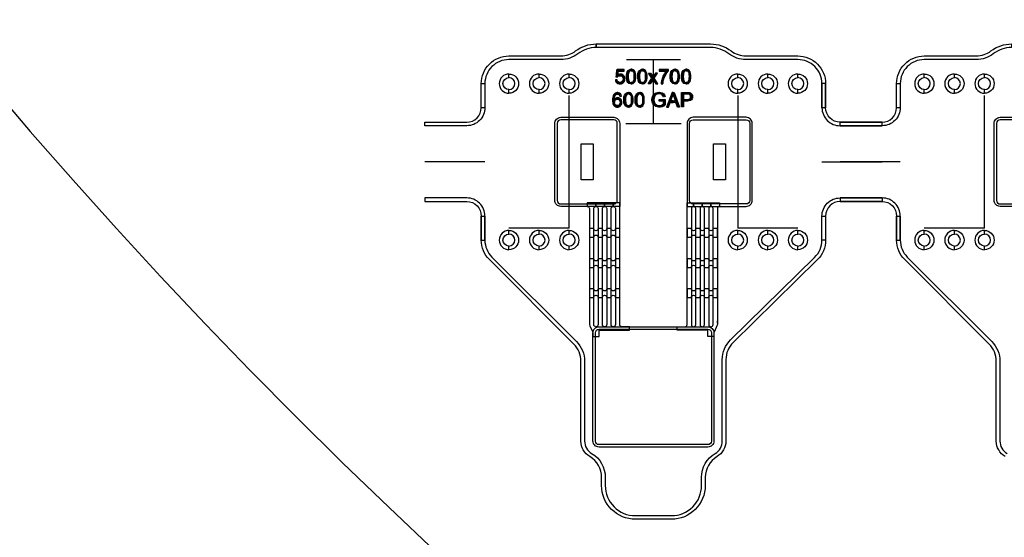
# Model space of a CAD drawing. Extents: x -63500 to 63500, y -63500 to 63500.
# Tile 19 of 256: x -34115 to -25936, y -32822 to -28521. Entities that reach past the tile are written whole.
import ezdxf

# ---------------------------------------------------------------- set-up
doc = ezdxf.new("R2010")
doc.units = 13
doc.header["$MEASUREMENT"] = 0
for name, color, linetype in [('1_Metal', 2, 'Continuous'), ('2_Electrodes', 5, 'Continuous'), ('3_Outline', 4, 'Continuous')]:
    doc.layers.add(name, color=color, linetype=linetype)
doc.styles.get("Standard").update_dxf_attribs({"font": 'arial.ttf'})

msp = doc.modelspace()

# ---------------------------------------------------------------- linework, layer by layer
for p, q in [((-29076, -28851.9), (-28626, -28851.9)), ((-28851, -29381.9), (-28851, -28851.9)), ((-29551, -30251.9), (-29551, -29151.9)), ((-28151, -29151.9), (-28151, -30251.9)), ((-26101, -30251.9), (-26101, -29151.9)), ((-29081, -29381.9), (-28621, -29381.9)), ((-30251, -29701.9), (-30751, -29701.9)), ((-27451, -29701.9), (-26951, -29701.9)), ((-26801, -29701.9), (-27301, -29701.9)), ((-29801, -30251.9), (-30051, -30251.9)), ((-29551, -30251.9), (-29801, -30251.9)), ((-27901, -30251.9), (-28151, -30251.9)), ((-27651, -30251.9), (-27901, -30251.9)), ((-26351, -30251.9), (-26601, -30251.9)), ((-26101, -30251.9), (-26351, -30251.9))]:
    msp.add_line(p, q)
for points in [[(-29451, -29851.9), (-29451, -29551.9), (-29351, -29551.9), (-29351, -29851.9)], [(-28351, -29851.9), (-28351, -29551.9), (-28251, -29551.9), (-28251, -29851.9)]]:
    msp.add_lwpolyline(points, close=True)
for radius in [50000, 47500, 45000]:
    msp.add_circle((0, 0), radius)
at = {"layer": '1_Metal'}
for p, q in [((-29131, -30071.9), (-29131, -30071.9)), ((-28319, -31043.4), (-28319, -31023.9))]:
    msp.add_line(p, q, dxfattribs=at)
for points in [[(-50000, 0, 1), (50000, 0), (51000, 0, -1), (-51000, 0)], [(-29131, -29381.9), (-29131, -30071.9), (-29621, -30071.9, -0.414214), (-29671, -30021.9), (-29671, -29381.9, -0.414214), (-29621, -29331.9), (-29181, -29331.9, -0.414214)], [(-28571, -29381.9), (-28571, -30071.9), (-28081, -30071.9, 0.414214), (-28031, -30021.9), (-28031, -29381.9, 0.414214), (-28081, -29331.9), (-28521, -29331.9, 0.414214)], [(-25481, -29381.9), (-25481, -30071.9), (-25971, -30071.9, -0.414214), (-26021, -30021.9), (-26021, -29381.9, -0.414214), (-25971, -29331.9), (-25531, -29331.9, -0.414214)], [(-29303, -31151.9), (-29303, -31101.9), (-29049, -31101.9), (-29049, -31071.9), (-29113, -31071.9, -0.414214), (-29131, -31053.9), (-29131, -30041.9), (-29185, -30041.9), (-29185, -30071.9, -0.414214), (-29167, -30089.9), (-29167, -31053.9, -1), (-29203, -31053.9), (-29203, -30089.9, -0.414214), (-29185, -30071.9), (-29185, -30071.9), (-29185, -30041.9), (-29257, -30041.9), (-29257, -30071.9, -0.414214), (-29239, -30089.9), (-29239, -31053.9, -1), (-29275, -31053.9), (-29275, -30089.9, -0.414214), (-29257, -30071.9), (-29257, -30071.9), (-29257, -30041.9), (-29329, -30041.9), (-29329, -30071.9, -0.414214), (-29311, -30089.9), (-29311, -31053.9, -1), (-29347, -31053.9), (-29347, -30089.9, -0.414214), (-29329, -30071.9), (-29329, -30071.9), (-29329, -30041.9), (-29401, -30041.9), (-29401, -30071.9, -0.414214), (-29383, -30089.9), (-29383, -31043.4, 0.104248), (-29378.7, -31063.6), (-29357.2, -31112.3, -0.104248), (-29353, -31132.5), (-29353, -31151.9)], [(-28399, -31151.9), (-28399, -31101.9), (-28653, -31101.9), (-28653, -31071.9), (-28589, -31071.9, 0.414214), (-28571, -31053.9), (-28571, -30041.9), (-28517, -30041.9), (-28517, -30071.9, 0.414214), (-28535, -30089.9), (-28535, -31053.9, 1), (-28499, -31053.9), (-28499, -30089.9, 0.414214), (-28517, -30071.9), (-28517, -30071.9), (-28517, -30041.9), (-28445, -30041.9), (-28445, -30071.9, 0.414214), (-28463, -30089.9), (-28463, -31053.9, 1), (-28427, -31053.9), (-28427, -30089.9, 0.414214), (-28445, -30071.9), (-28445, -30071.9), (-28445, -30041.9), (-28373, -30041.9), (-28373, -30071.9, 0.414214), (-28391, -30089.9), (-28391, -31053.9, 1), (-28355, -31053.9), (-28355, -30089.9, 0.414214), (-28373, -30071.9), (-28373, -30071.9), (-28373, -30041.9), (-28301, -30041.9), (-28301, -30071.9, 0.414214), (-28319, -30089.9), (-28319, -31043.4, -0.104248), (-28323.2, -31063.6), (-28344.7, -31112.3, 0.104248), (-28349, -31132.5), (-28349, -31151.9)], [(-29347, -30256.7), (-29383, -30256.7), (-29383, -30328.7), (-29347, -30328.7, -0.414214), (-29329, -30310.7), (-29329, -30310.7, -0.414214), (-29311, -30328.7), (-29275, -30328.7, -0.414214), (-29257, -30310.7), (-29257, -30310.7, -0.414214), (-29239, -30328.7), (-29203, -30328.7, -0.414214), (-29185, -30310.7), (-29185, -30310.7, -0.414214), (-29167, -30328.7), (-29131, -30328.7), (-29131, -30256.7), (-29167, -30256.7, -0.414214), (-29185, -30274.7), (-29185, -30274.7, -0.414214), (-29203, -30256.7), (-29239, -30256.7, -0.414214), (-29257, -30274.7), (-29257, -30274.7, -0.414214), (-29275, -30256.7), (-29311, -30256.7, -0.414214), (-29329, -30274.7), (-29329, -30274.7, -0.414214)], [(-28535, -30256.7), (-28571, -30256.7), (-28571, -30328.7), (-28535, -30328.7, -0.414214), (-28517, -30310.7), (-28517, -30310.7, -0.414214), (-28499, -30328.7), (-28463, -30328.7, -0.414214), (-28445, -30310.7), (-28445, -30310.7, -0.414214), (-28427, -30328.7), (-28391, -30328.7, -0.414214), (-28373, -30310.7), (-28373, -30310.7, -0.414214), (-28355, -30328.7), (-28319, -30328.7), (-28319, -30256.7), (-28355, -30256.7, -0.414214), (-28373, -30274.7), (-28373, -30274.7, -0.414214), (-28391, -30256.7), (-28427, -30256.7, -0.414214), (-28445, -30274.7), (-28445, -30274.7, -0.414214), (-28463, -30256.7), (-28499, -30256.7, -0.414214), (-28517, -30274.7), (-28517, -30274.7, -0.414214)], [(-29347, -30506.7), (-29383, -30506.7), (-29383, -30578.7), (-29347, -30578.7, -0.414214), (-29329, -30560.7), (-29329, -30560.7, -0.414214), (-29311, -30578.7), (-29275, -30578.7, -0.414214), (-29257, -30560.7), (-29257, -30560.7, -0.414214), (-29239, -30578.7), (-29203, -30578.7, -0.414214), (-29185, -30560.7), (-29185, -30560.7, -0.414214), (-29167, -30578.7), (-29131, -30578.7), (-29131, -30506.7), (-29167, -30506.7, -0.414214), (-29185, -30524.7), (-29185, -30524.7, -0.414214), (-29203, -30506.7), (-29239, -30506.7, -0.414214), (-29257, -30524.7), (-29257, -30524.7, -0.414214), (-29275, -30506.7), (-29311, -30506.7, -0.414214), (-29329, -30524.7), (-29329, -30524.7, -0.414214)], [(-28535, -30506.7), (-28571, -30506.7), (-28571, -30578.7), (-28535, -30578.7, -0.414214), (-28517, -30560.7), (-28517, -30560.7, -0.414214), (-28499, -30578.7), (-28463, -30578.7, -0.414214), (-28445, -30560.7), (-28445, -30560.7, -0.414214), (-28427, -30578.7), (-28391, -30578.7, -0.414214), (-28373, -30560.7), (-28373, -30560.7, -0.414214), (-28355, -30578.7), (-28319, -30578.7), (-28319, -30506.7), (-28355, -30506.7, -0.414214), (-28373, -30524.7), (-28373, -30524.7, -0.414214), (-28391, -30506.7), (-28427, -30506.7, -0.414214), (-28445, -30524.7), (-28445, -30524.7, -0.414214), (-28463, -30506.7), (-28499, -30506.7, -0.414214), (-28517, -30524.7), (-28517, -30524.7, -0.414214)], [(-29347, -30756.7), (-29383, -30756.7), (-29383, -30828.7), (-29347, -30828.7, -0.414214), (-29329, -30810.7), (-29329, -30810.7, -0.414214), (-29311, -30828.7), (-29275, -30828.7, -0.414214), (-29257, -30810.7), (-29257, -30810.7, -0.414214), (-29239, -30828.7), (-29203, -30828.7, -0.414214), (-29185, -30810.7), (-29185, -30810.7, -0.414214), (-29167, -30828.7), (-29131, -30828.7), (-29131, -30756.7), (-29167, -30756.7, -0.414214), (-29185, -30774.7), (-29185, -30774.7, -0.414214), (-29203, -30756.7), (-29239, -30756.7, -0.414214), (-29257, -30774.7), (-29257, -30774.7, -0.414214), (-29275, -30756.7), (-29311, -30756.7, -0.414214), (-29329, -30774.7), (-29329, -30774.7, -0.414214)], [(-28535, -30756.7), (-28571, -30756.7), (-28571, -30828.7), (-28535, -30828.7, -0.414214), (-28517, -30810.7), (-28517, -30810.7, -0.414214), (-28499, -30828.7), (-28463, -30828.7, -0.414214), (-28445, -30810.7), (-28445, -30810.7, -0.414214), (-28427, -30828.7), (-28391, -30828.7, -0.414214), (-28373, -30810.7), (-28373, -30810.7, -0.414214), (-28355, -30828.7), (-28319, -30828.7), (-28319, -30756.7), (-28355, -30756.7, -0.414214), (-28373, -30774.7), (-28373, -30774.7, -0.414214), (-28391, -30756.7), (-28427, -30756.7, -0.414214), (-28445, -30774.7), (-28445, -30774.7, -0.414214), (-28463, -30756.7), (-28499, -30756.7, -0.414214), (-28517, -30774.7), (-28517, -30774.7, -0.414214)], [(-28399, -31071.9, -0.414214), (-28349, -31121.9), (-28349, -32021.9, -0.414214), (-28399, -32071.9), (-29303, -32071.9, -0.414214), (-29353, -32021.9), (-29353, -31121.9, -0.414214), (-29303, -31071.9), (-28399, -31071.9)]]:
    msp.add_lwpolyline(points, format="xyb", close=True, dxfattribs=at)
for points in [[(-29093.3, -28948.5), (-29093.3, -28934.4), (-29153, -28934.4), (-29164.3, -28995.9), (-29151.1, -28998.1), (-29143, -28989.6), (-29132.9, -28985.9), (-29125.2, -28985.9), (-29113.4, -28990.4), (-29105.7, -28999.9), (-29103.5, -29010.1), (-29103.5, -29018.2), (-29106.5, -29029), (-29113, -29036.5), (-29120.9, -29041.5), (-29127.5, -29042.5), (-29134.5, -29041.9), (-29142.9, -29037.8), (-29148.6, -29030.7), (-29151.8, -29019.8), (-29167.3, -29021.2), (-29165.3, -29030.7), (-29161, -29039.3), (-29155.4, -29045.9), (-29147.2, -29050.9), (-29136.4, -29054.3), (-29123.7, -29054.3), (-29115.1, -29052.6), (-29105.3, -29047.8), (-29097.5, -29040.4), (-29092.1, -29032.2), (-29088.7, -29022.1), (-29087.7, -29011.9), (-29089, -29001.5), (-29092.5, -28991.6), (-29098.3, -28984.3), (-29105.8, -28978.2), (-29114.5, -28974.3), (-29122.2, -28973.3), (-29127.9, -28973.3), (-29133.3, -28974.1), (-29139.2, -28976.1), (-29147.6, -28980.7), (-29141.2, -28948.5), (-29093.3, -28948.5)], [(-29036.4, -29054.2), (-29042.6, -29054.2), (-29054.5, -29050.4), (-29062.3, -29043.4), (-29068.7, -29033.6), (-29072.9, -29020.6), (-29074.8, -29007.1), (-29074.8, -28982.4), (-29073.2, -28967.3), (-29069, -28954.4), (-29061.6, -28942.9), (-29052.7, -28936), (-29042.7, -28932.5), (-29036.4, -28932.4), (-29036.4, -28944.4), (-29042.5, -28945.3), (-29049.3, -28949.2), (-29055.3, -28957.7), (-29058.4, -28969.1), (-29059.7, -28979), (-29060.3, -28988.7), (-29060.3, -28998.3), (-29059.8, -29007.2), (-29058.9, -29016), (-29056.8, -29025.6), (-29053.3, -29033.1), (-29047.8, -29038.8), (-29041.9, -29041.7), (-29036.4, -29042.6)], [(-29036.4, -29054.2), (-29030.2, -29054.2), (-29018.3, -29050.4), (-29010.5, -29043.4), (-29004, -29033.6), (-28999.8, -29020.6), (-28997.9, -29007.1), (-28997.9, -28982.4), (-28999.6, -28967.3), (-29003.8, -28954.4), (-29011.1, -28942.9), (-29020, -28936), (-29030, -28932.5), (-29036.4, -28932.4), (-29036.4, -28944.4), (-29030.3, -28945.3), (-29023.4, -28949.2), (-29017.4, -28957.7), (-29014.3, -28969.1), (-29013, -28979), (-29012.4, -28988.7), (-29012.4, -28998.3), (-29012.9, -29007.2), (-29013.9, -29016), (-29015.9, -29025.6), (-29019.5, -29033.1), (-29025, -29038.8), (-29030.8, -29041.7), (-29036.4, -29042.6)], [(-28942.5, -29054.2), (-28948.7, -29054.2), (-28960.6, -29050.4), (-28968.4, -29043.4), (-28974.9, -29033.6), (-28979.1, -29020.6), (-28980.9, -29007.1), (-28980.9, -28982.4), (-28979.3, -28967.3), (-28975.1, -28954.4), (-28967.8, -28942.9), (-28958.9, -28936), (-28948.8, -28932.5), (-28942.5, -28932.4), (-28942.5, -28944.4), (-28948.6, -28945.3), (-28955.5, -28949.2), (-28961.5, -28957.7), (-28964.6, -28969.1), (-28965.9, -28979), (-28966.5, -28988.7), (-28966.5, -28998.3), (-28966, -29007.2), (-28965, -29016), (-28963, -29025.6), (-28959.4, -29033.1), (-28953.9, -29038.8), (-28948.1, -29041.7), (-28942.5, -29042.6)], [(-28942.5, -29054.2), (-28936.3, -29054.2), (-28924.4, -29050.4), (-28916.6, -29043.4), (-28910.2, -29033.6), (-28906, -29020.6), (-28904.1, -29007.1), (-28904.1, -28982.4), (-28905.7, -28967.3), (-28909.9, -28954.4), (-28917.2, -28942.9), (-28926.2, -28936), (-28936.2, -28932.5), (-28942.5, -28932.4), (-28942.5, -28944.4), (-28936.4, -28945.3), (-28929.5, -28949.2), (-28923.6, -28957.7), (-28920.4, -28969.1), (-28919.1, -28979), (-28918.5, -28988.7), (-28918.5, -28998.3), (-28919, -29007.2), (-28920, -29016), (-28922.1, -29025.6), (-28925.6, -29033.1), (-28931.1, -29038.8), (-28936.9, -29041.7), (-28942.5, -29042.6)], [(-28786.9, -29053.1), (-28772.1, -29053.1), (-28770.1, -29038.2), (-28766.1, -29019.7), (-28760.6, -29003.1), (-28754.4, -28988.9), (-28746.3, -28973.9), (-28738.4, -28961.7), (-28726.1, -28946), (-28726.1, -28934.5), (-28803.9, -28934.5), (-28803.9, -28948.9), (-28745.1, -28948.9), (-28752.2, -28957.6), (-28759.5, -28968.9), (-28766.4, -28980.3), (-28771.7, -28991), (-28775.5, -29000.5), (-28778.9, -29009.7), (-28781.8, -29019.7), (-28784, -29029.1), (-28785.9, -29039.5), (-28786.9, -29053.1)], [(-28672.8, -29054.2), (-28679, -29054.2), (-28690.9, -29050.4), (-28698.7, -29043.4), (-28705.2, -29033.6), (-28709.4, -29020.6), (-28711.3, -29007.1), (-28711.3, -28982.4), (-28709.6, -28967.3), (-28705.4, -28954.4), (-28698.1, -28942.9), (-28689.2, -28936), (-28679.2, -28932.5), (-28672.8, -28932.4), (-28672.8, -28944.4), (-28678.9, -28945.3), (-28685.8, -28949.2), (-28691.8, -28957.7), (-28694.9, -28969.1), (-28696.2, -28979), (-28696.8, -28988.7), (-28696.8, -28998.3), (-28696.3, -29007.2), (-28695.3, -29016), (-28693.3, -29025.6), (-28689.7, -29033.1), (-28684.2, -29038.8), (-28678.4, -29041.7), (-28672.8, -29042.6)], [(-28672.8, -29054.2), (-28666.6, -29054.2), (-28654.8, -29050.4), (-28646.9, -29043.4), (-28640.5, -29033.6), (-28636.3, -29020.6), (-28634.4, -29007.1), (-28634.4, -28982.4), (-28636, -28967.3), (-28640.3, -28954.4), (-28647.6, -28942.9), (-28656.5, -28936), (-28666.5, -28932.5), (-28672.8, -28932.4), (-28672.8, -28944.4), (-28666.7, -28945.3), (-28659.9, -28949.2), (-28653.9, -28957.7), (-28650.8, -28969.1), (-28649.5, -28979), (-28648.9, -28988.7), (-28648.9, -28998.3), (-28649.4, -29007.2), (-28650.3, -29016), (-28652.4, -29025.6), (-28655.9, -29033.1), (-28661.4, -29038.8), (-28667.3, -29041.7), (-28672.8, -29042.6)], [(-28579, -29054.2), (-28585.2, -29054.2), (-28597.1, -29050.4), (-28604.9, -29043.4), (-28611.3, -29033.6), (-28615.6, -29020.6), (-28617.4, -29007.1), (-28617.4, -28982.4), (-28615.8, -28967.3), (-28611.6, -28954.4), (-28604.3, -28942.9), (-28595.4, -28936), (-28585.3, -28932.5), (-28579, -28932.4), (-28579, -28944.4), (-28585.1, -28945.3), (-28592, -28949.2), (-28597.9, -28957.7), (-28601.1, -28969.1), (-28602.4, -28979), (-28603, -28988.7), (-28603, -28998.3), (-28602.5, -29007.2), (-28601.5, -29016), (-28599.5, -29025.6), (-28595.9, -29033.1), (-28590.4, -29038.8), (-28584.6, -29041.7), (-28579, -29042.6)], [(-28579, -29054.2), (-28572.8, -29054.2), (-28560.9, -29050.4), (-28553.1, -29043.4), (-28546.7, -29033.6), (-28542.4, -29020.6), (-28540.6, -29007.1), (-28540.6, -28982.4), (-28542.2, -28967.3), (-28546.4, -28954.4), (-28553.7, -28942.9), (-28562.6, -28936), (-28572.7, -28932.5), (-28579, -28932.4), (-28579, -28944.4), (-28572.9, -28945.3), (-28566, -28949.2), (-28560.1, -28957.7), (-28556.9, -28969.1), (-28555.6, -28979), (-28555, -28988.7), (-28555, -28998.3), (-28555.5, -29007.2), (-28556.5, -29016), (-28558.5, -29025.6), (-28562.1, -29033.1), (-28567.6, -29038.8), (-28573.4, -29041.7), (-28579, -29042.6)], [(-28892.5, -28965.8), (-28874.5, -28965.8), (-28854.4, -28995.9), (-28854.4, -29019.3), (-28876.9, -29052.7), (-28894.7, -29052.7), (-28863, -29007.8), (-28892.5, -28965.8)], [(-28816.2, -28965.8), (-28834.2, -28965.8), (-28854.4, -28995.9), (-28854.4, -29019.3), (-28831.8, -29052.7), (-28814, -29052.7), (-28845.7, -29007.8), (-28816.2, -28965.8)], [(-29129.7, -29157.1), (-29115.4, -29155.6), (-29118.3, -29144.3), (-29125, -29135.5), (-29132.4, -29130.1), (-29141.2, -29127.2), (-29147.8, -29126.7), (-29153.3, -29127), (-29160.5, -29128.2), (-29168.8, -29131.7), (-29175.5, -29137.1), (-29182.3, -29145.9), (-29185.9, -29154.2), (-29188.8, -29164.4), (-29190.4, -29174.8), (-29191.1, -29189.6), (-29190.7, -29200.7), (-29189.4, -29211.4), (-29187, -29220.3), (-29183.2, -29228.5), (-29178.2, -29235.1), (-29172.6, -29239.8), (-29164.4, -29244.2), (-29156.5, -29246.3), (-29150.4, -29246.7), (-29144.5, -29246.3), (-29137.6, -29244.6), (-29131, -29241.6), (-29125.6, -29237.3), (-29120.8, -29231.6), (-29117.1, -29224.8), (-29114.7, -29217.6), (-29113.6, -29209.7), (-29113.6, -29202.7), (-29115, -29194.4), (-29117.4, -29188), (-29121.2, -29181.9), (-29126.1, -29176.8), (-29132.6, -29172.1), (-29138.9, -29169.7), (-29143.7, -29168.7), (-29148.1, -29168.5), (-29151.2, -29168.6), (-29154.8, -29169.2), (-29158.2, -29170), (-29163.1, -29172), (-29168.3, -29175.1), (-29171.6, -29178), (-29175.1, -29181.7), (-29176.7, -29184), (-29174.4, -29209.1), (-29174.4, -29204.2), (-29173.8, -29200.5), (-29172.7, -29196.3), (-29169.8, -29190.8), (-29165.8, -29186.5), (-29160.8, -29183.3), (-29154, -29181.3), (-29148.8, -29181.3), (-29142.2, -29182.9), (-29135.8, -29187.1), (-29131.8, -29192.3), (-29129.2, -29198.7), (-29128.3, -29205.7), (-29128.3, -29210.9), (-29129.8, -29218.3), (-29132.3, -29224), (-29136.4, -29229.4), (-29141.5, -29232.7), (-29146.8, -29234.5), (-29150.6, -29234.9), (-29155.7, -29234.2), (-29160.9, -29232.2), (-29166.6, -29227.9), (-29170.7, -29222.1), (-29173.5, -29214.8), (-29174.4, -29209.1), (-29176.7, -29184), (-29176.7, -29178.9), (-29176.1, -29173.1), (-29174.9, -29164.7), (-29172.5, -29156.8), (-29169, -29150.1), (-29164.5, -29144.7), (-29160.2, -29141.4), (-29155.5, -29139.2), (-29150.1, -29138.6), (-29145.6, -29139), (-29140.2, -29140.9), (-29135.6, -29144.4), (-29132.3, -29149.6), (-29129.7, -29157.1)], [(-29058.9, -29247.2), (-29065.1, -29247.2), (-29077, -29243.3), (-29084.8, -29236.4), (-29091.2, -29226.6), (-29095.4, -29213.6), (-29097.3, -29200), (-29097.3, -29175.4), (-29095.7, -29160.3), (-29091.5, -29147.4), (-29084.2, -29135.8), (-29075.2, -29128.9), (-29065.2, -29125.4), (-29058.9, -29125.3), (-29058.9, -29137.3), (-29065, -29138.3), (-29071.9, -29142.1), (-29077.8, -29150.6), (-29081, -29162), (-29082.3, -29171.9), (-29082.8, -29181.7), (-29082.8, -29191.2), (-29082.4, -29200.2), (-29081.4, -29209), (-29079.3, -29218.5), (-29075.8, -29226), (-29070.3, -29231.7), (-29064.5, -29234.7), (-29058.9, -29235.6)], [(-29058.9, -29247.2), (-29052.7, -29247.2), (-29040.8, -29243.3), (-29033, -29236.4), (-29026.5, -29226.6), (-29022.3, -29213.6), (-29020.5, -29200), (-29020.5, -29175.4), (-29022.1, -29160.3), (-29026.3, -29147.4), (-29033.6, -29135.8), (-29042.5, -29128.9), (-29052.6, -29125.4), (-29058.9, -29125.3), (-29058.9, -29137.3), (-29052.8, -29138.3), (-29045.9, -29142.1), (-29039.9, -29150.6), (-29036.8, -29162), (-29035.5, -29171.9), (-29034.9, -29181.7), (-29034.9, -29191.2), (-29035.4, -29200.2), (-29036.4, -29209), (-29038.4, -29218.5), (-29042, -29226), (-29047.5, -29231.7), (-29053.3, -29234.7), (-29058.9, -29235.6)], [(-28965, -29247.2), (-28971.2, -29247.2), (-28983.1, -29243.3), (-28990.9, -29236.4), (-28997.4, -29226.6), (-29001.6, -29213.6), (-29003.4, -29200), (-29003.4, -29175.4), (-29001.8, -29160.3), (-28997.6, -29147.4), (-28990.3, -29135.8), (-28981.4, -29128.9), (-28971.4, -29125.4), (-28965, -29125.3), (-28965, -29137.3), (-28971.1, -29138.3), (-28978, -29142.1), (-28984, -29150.6), (-28987.1, -29162), (-28988.4, -29171.9), (-28989, -29181.7), (-28989, -29191.2), (-28988.5, -29200.2), (-28987.5, -29209), (-28985.5, -29218.5), (-28981.9, -29226), (-28976.4, -29231.7), (-28970.6, -29234.7), (-28965, -29235.6)], [(-28965, -29247.2), (-28958.8, -29247.2), (-28946.9, -29243.3), (-28939.1, -29236.4), (-28932.7, -29226.6), (-28928.5, -29213.6), (-28926.6, -29200), (-28926.6, -29175.4), (-28928.2, -29160.3), (-28932.4, -29147.4), (-28939.8, -29135.8), (-28948.7, -29128.9), (-28958.7, -29125.4), (-28965, -29125.3), (-28965, -29137.3), (-28958.9, -29138.3), (-28952.1, -29142.1), (-28946.1, -29150.6), (-28943, -29162), (-28941.6, -29171.9), (-28941.1, -29181.7), (-28941.1, -29191.2), (-28941.6, -29200.2), (-28942.5, -29209), (-28944.6, -29218.5), (-28948.1, -29226), (-28953.6, -29231.7), (-28959.5, -29234.7), (-28965, -29235.6)], [(-28803, -29198.3), (-28803, -29184.3), (-28752.3, -29184.3), (-28752.3, -29228.7), (-28765.5, -29237.9), (-28779.5, -29243.8), (-28793.2, -29247.2), (-28807.8, -29247.2), (-28820, -29245.2), (-28832.3, -29241), (-28847.2, -29230), (-28855.6, -29218.7), (-28861, -29204.4), (-28863, -29189.9), (-28863, -29182.9), (-28861.6, -29170.6), (-28858.4, -29159.3), (-28852.8, -29147.9), (-28844.5, -29137.8), (-28837, -29132.1), (-28828.4, -29127.9), (-28817.5, -29124.7), (-28806.2, -29123.4), (-28799.5, -29123.4), (-28789.3, -29124.4), (-28779.1, -29127.9), (-28771.8, -29131.7), (-28765.1, -29137), (-28758.8, -29146.2), (-28753.9, -29159.2), (-28768.3, -29163.1), (-28771.8, -29153.5), (-28777.5, -29145.6), (-28785.3, -29140.6), (-28793.9, -29137.9), (-28803, -29137), (-28811.4, -29137.7), (-28820.2, -29139.7), (-28827.9, -29143.5), (-28834.5, -29148.8), (-28838.8, -29154.4), (-28843.1, -29162.9), (-28845.8, -29172.9), (-28846.8, -29181.2), (-28846.8, -29189.2), (-28845.4, -29200.2), (-28842.4, -29209.7), (-28836.4, -29219.4), (-28828.8, -29225.9), (-28820, -29230.4), (-28811.2, -29232.5), (-28803.6, -29233.2), (-28800.9, -29233.2), (-28793.6, -29232.4), (-28785, -29230.2), (-28776.1, -29226.2), (-28767.8, -29220.8), (-28767.8, -29198.3), (-28803, -29198.3)], [(-28687.9, -29138.3), (-28687.9, -29125.7), (-28696, -29125.7), (-28742.1, -29246.3), (-28725.2, -29246.3), (-28711.7, -29209), (-28687.9, -29209), (-28687.9, -29195.5), (-28707.3, -29195.5), (-28687.9, -29138.3)], [(-28687.9, -29138.3), (-28687.9, -29125.7), (-28679.8, -29125.7), (-28633.7, -29246.3), (-28650.6, -29246.3), (-28664.1, -29209), (-28687.9, -29209), (-28687.9, -29195.5), (-28668.5, -29195.5), (-28687.9, -29138.3)], [(-28616.8, -29245.8), (-28616.8, -29125.3), (-28564, -29125.3), (-28552.5, -29126.8), (-28544.2, -29129.1), (-28536.7, -29133.7), (-28530.2, -29141.6), (-28526.8, -29149.4), (-28525.3, -29157.2), (-28525.3, -29162.1), (-28526.6, -29171), (-28529.8, -29178.9), (-28536, -29186.9), (-28544, -29192.4), (-28553.9, -29195.3), (-28565.6, -29196.7), (-28600.8, -29196.7), (-28600.8, -29182.5), (-28566.3, -29182.5), (-28556.5, -29180.8), (-28549.1, -29177.5), (-28544.7, -29172.7), (-28542.2, -29166.2), (-28541.8, -29160.6), (-28542.4, -29155), (-28545.5, -29147.9), (-28550.3, -29143.2), (-28555.4, -29140.8), (-28561.8, -29139.9), (-28600.8, -29139.9), (-28600.8, -29245.8), (-28616.8, -29245.8)]]:
    msp.add_lwpolyline(points, close=True, dxfattribs=at)
at = {"layer": '2_Electrodes'}
for points in [[(47500, 0, -1), (-47500, 0), (-51000, 0, 1), (51000, 0)], [(-30281, -29251.9), (-30281, -29051.9, -0.414214), (-30051, -28821.9), (-29619.2, -28821.9, 0.165811), (-29497.1, -28780.3, -0.165811), (-29326, -28721.9), (-29326, -28751.9, 0.165811), (-29478.7, -28804, -0.165811), (-29619.2, -28851.9), (-30051, -28851.9, 0.414214), (-30251, -29051.9), (-30251, -29251.9)], [(-27451, -29251.9), (-27451, -29051.9, 0.414214), (-27651, -28851.9), (-28082.7, -28851.9, -0.165811), (-28223.3, -28804, 0.165811), (-28376, -28751.9), (-29326, -28751.9), (-29326, -28721.9), (-28376, -28721.9, -0.165811), (-28204.9, -28780.3, 0.165811), (-28082.7, -28821.9), (-27651, -28821.9, -0.414214), (-27421, -29051.9), (-27421, -29251.9)], [(-26831, -29251.9), (-26831, -29051.9, -0.414214), (-26601, -28821.9), (-26169.2, -28821.9, 0.165811), (-26047.1, -28780.3, -0.165811), (-25876, -28721.9), (-25876, -28751.9, 0.165811), (-26028.7, -28804, -0.165811), (-26169.2, -28851.9), (-26601, -28851.9, 0.414214), (-26801, -29051.9), (-26801, -29251.9)], [(-30051, -28971.9, 1), (-30051, -29131.9), (-30051, -29101.9, -1), (-30051, -29001.9)], [(-30051, -28971.9, -1), (-30051, -29131.9), (-30051, -29101.9, 1), (-30051, -29001.9)], [(-29801, -28971.9, 1), (-29801, -29131.9), (-29801, -29101.9, -1), (-29801, -29001.9)], [(-29801, -28971.9, -1), (-29801, -29131.9), (-29801, -29101.9, 1), (-29801, -29001.9)], [(-29551, -28971.9, 1), (-29551, -29131.9), (-29551, -29101.9, -1), (-29551, -29001.9)], [(-29551, -28971.9, -1), (-29551, -29131.9), (-29551, -29101.9, 1), (-29551, -29001.9)], [(-28151, -28971.9, 1), (-28151, -29131.9), (-28151, -29101.9, -1), (-28151, -29001.9)], [(-28151, -28971.9, -1), (-28151, -29131.9), (-28151, -29101.9, 1), (-28151, -29001.9)], [(-27901, -28971.9, 1), (-27901, -29131.9), (-27901, -29101.9, -1), (-27901, -29001.9)], [(-27901, -28971.9, -1), (-27901, -29131.9), (-27901, -29101.9, 1), (-27901, -29001.9)], [(-27651, -28971.9, 1), (-27651, -29131.9), (-27651, -29101.9, -1), (-27651, -29001.9)], [(-27651, -28971.9, -1), (-27651, -29131.9), (-27651, -29101.9, 1), (-27651, -29001.9)], [(-26601, -28971.9, 1), (-26601, -29131.9), (-26601, -29101.9, -1), (-26601, -29001.9)], [(-26601, -28971.9, -1), (-26601, -29131.9), (-26601, -29101.9, 1), (-26601, -29001.9)], [(-26351, -28971.9, 1), (-26351, -29131.9), (-26351, -29101.9, -1), (-26351, -29001.9)], [(-26351, -28971.9, -1), (-26351, -29131.9), (-26351, -29101.9, 1), (-26351, -29001.9)], [(-26101, -28971.9, 1), (-26101, -29131.9), (-26101, -29101.9, -1), (-26101, -29001.9)], [(-26101, -28971.9, -1), (-26101, -29131.9), (-26101, -29101.9, 1), (-26101, -29001.9)], [(-30251, -29251.9, -0.414214), (-30401, -29401.9), (-30751, -29401.9), (-30751, -29371.9), (-30401, -29371.9, 0.414214), (-30281, -29251.9), (-30281, -29051.9), (-30251, -29051.9)], [(-27451, -29251.9, 0.414214), (-27301, -29401.9), (-26951, -29401.9), (-26951, -29371.9), (-27301, -29371.9, -0.414214), (-27421, -29251.9), (-27421, -29051.9), (-27451, -29051.9)], [(-26801, -29251.9, -0.414214), (-26951, -29401.9), (-27301, -29401.9), (-27301, -29371.9), (-26951, -29371.9, 0.414214), (-26831, -29251.9), (-26831, -29051.9), (-26801, -29051.9)], [(-29651, -29381.9), (-29651, -30021.9, 0.414214), (-29621, -30051.9), (-29181, -30051.9, 0.414214), (-29151, -30021.9), (-29151, -29381.9, 0.414214), (-29181, -29351.9), (-29621, -29351.9, 0.414214)], [(-28051, -29381.9), (-28051, -30021.9, -0.414214), (-28081, -30051.9), (-28521, -30051.9, -0.414214), (-28551, -30021.9), (-28551, -29381.9, -0.414214), (-28521, -29351.9), (-28081, -29351.9, -0.414214)], [(-26001, -29381.9), (-26001, -30021.9, 0.414214), (-25971, -30051.9), (-25531, -30051.9, 0.414214), (-25501, -30021.9), (-25501, -29381.9, 0.414214), (-25531, -29351.9), (-25971, -29351.9, 0.414214)], [(-30401, -30001.9), (-30751, -30001.9), (-30751, -30031.9), (-30401, -30031.9, -0.414214), (-30281, -30151.9), (-30281, -30351.9), (-30251, -30351.9), (-30251, -30151.9, 0.414214)], [(-27301, -30001.9), (-26951, -30001.9), (-26951, -30031.9), (-27301, -30031.9, 0.414214), (-27421, -30151.9), (-27421, -30351.9), (-27451, -30351.9), (-27451, -30151.9, -0.414214)], [(-26951, -30001.9), (-27301, -30001.9), (-27301, -30031.9), (-26951, -30031.9, -0.414214), (-26831, -30151.9), (-26831, -30351.9), (-26801, -30351.9), (-26801, -30151.9, 0.414214)], [(-27421, -30151.9), (-27421, -30351.9, -0.203475), (-27491.2, -30517.4), (-28189.2, -31203.2, 0.201193), (-28249, -31345.9), (-28249, -32021.9, -0.265291), (-28322.7, -32151.1, 0.265291), (-28421, -32323.3), (-28421, -32391.9, -0.414214), (-28701, -32671.9), (-29001, -32671.9, -0.414214), (-29281, -32391.9), (-29281, -32323.3, 0.265291), (-29379.3, -32151.1, -0.265291), (-29453, -32021.9), (-29453, -31358.1, 0.198912), (-29511.6, -31216.6), (-30213.6, -30514.6, -0.198912), (-30281, -30351.9), (-30281, -30151.9), (-30251, -30151.9), (-30251, -30351.9, 0.198912), (-30192.4, -30493.4), (-29490.4, -31195.4, -0.198912), (-29423, -31358.1), (-29423, -32021.9, 0.265291), (-29364, -32125.3, -0.265291), (-29251, -32323.3), (-29251, -32391.9, 0.414214), (-29001, -32641.9), (-28701, -32641.9, 0.414214), (-28451, -32391.9), (-28451, -32323.3, -0.265291), (-28338, -32125.3, 0.265291), (-28279, -32021.9), (-28279, -31345.9, -0.201193), (-28210.2, -31181.8), (-27512.1, -30495.8, 0.203475), (-27451, -30351.9), (-27451, -30151.9)], [(-30051, -30271.9, 1), (-30051, -30431.9), (-30051, -30401.9, -1), (-30051, -30301.9)], [(-30051, -30271.9, -1), (-30051, -30431.9), (-30051, -30401.9, 1), (-30051, -30301.9)], [(-29801, -30271.9, 1), (-29801, -30431.9), (-29801, -30401.9, -1), (-29801, -30301.9)], [(-29801, -30271.9, -1), (-29801, -30431.9), (-29801, -30401.9, 1), (-29801, -30301.9)], [(-29551, -30271.9, 1), (-29551, -30431.9), (-29551, -30401.9, -1), (-29551, -30301.9)], [(-29551, -30271.9, -1), (-29551, -30431.9), (-29551, -30401.9, 1), (-29551, -30301.9)], [(-28151, -30271.9, 1), (-28151, -30431.9), (-28151, -30401.9, -1), (-28151, -30301.9)], [(-28151, -30271.9, -1), (-28151, -30431.9), (-28151, -30401.9, 1), (-28151, -30301.9)], [(-27901, -30271.9, 1), (-27901, -30431.9), (-27901, -30401.9, -1), (-27901, -30301.9)], [(-27901, -30271.9, -1), (-27901, -30431.9), (-27901, -30401.9, 1), (-27901, -30301.9)], [(-27651, -30271.9, 1), (-27651, -30431.9), (-27651, -30401.9, -1), (-27651, -30301.9)], [(-27651, -30271.9, -1), (-27651, -30431.9), (-27651, -30401.9, 1), (-27651, -30301.9)], [(-26601, -30271.9, 1), (-26601, -30431.9), (-26601, -30401.9, -1), (-26601, -30301.9)], [(-26601, -30271.9, -1), (-26601, -30431.9), (-26601, -30401.9, 1), (-26601, -30301.9)], [(-26351, -30271.9, 1), (-26351, -30431.9), (-26351, -30401.9, -1), (-26351, -30301.9)], [(-26351, -30271.9, -1), (-26351, -30431.9), (-26351, -30401.9, 1), (-26351, -30301.9)], [(-26101, -30271.9, 1), (-26101, -30431.9), (-26101, -30401.9, -1), (-26101, -30301.9)], [(-26101, -30271.9, -1), (-26101, -30431.9), (-26101, -30401.9, 1), (-26101, -30301.9)], [(-28399, -31091.9, -0.414214), (-28369, -31121.9), (-28369, -32021.9, -0.414214), (-28399, -32051.9), (-29303, -32051.9, -0.414214), (-29333, -32021.9), (-29333, -31121.9, -0.414214), (-29303, -31091.9), (-28399, -31091.9)]]:
    msp.add_lwpolyline(points, format="xyb", close=True, dxfattribs=at)
msp.add_lwpolyline([(-25929.3, -32151.1, -0.265291), (-26003, -32021.9), (-26003, -31358.1, 0.198912), (-26061.6, -31216.6), (-26763.6, -30514.6, -0.198912), (-26831, -30351.9), (-26831, -30151.9), (-26801, -30151.9), (-26801, -30351.9, 0.198912), (-26742.4, -30493.4), (-26040.4, -31195.4, -0.198912), (-25973, -31358.1), (-25973, -32021.9, 0.265291), (-25914, -32125.3, -0.265291)], format="xyb", dxfattribs=at)
at = {"layer": '3_Outline'}
for points in [[(47500, 0, -1), (-47500, 0), (-51000, 0, 1), (51000, 0)], [(-30281, -29251.9), (-30281, -29051.9, -0.414214), (-30051, -28821.9), (-29619.2, -28821.9, 0.165811), (-29497.1, -28780.3, -0.165811), (-29326, -28721.9), (-29326, -28751.9, 0.165811), (-29478.7, -28804, -0.165811), (-29619.2, -28851.9), (-30051, -28851.9, 0.414214), (-30251, -29051.9), (-30251, -29251.9)], [(-27451, -29251.9), (-27451, -29051.9, 0.414214), (-27651, -28851.9), (-28082.7, -28851.9, -0.165811), (-28223.3, -28804, 0.165811), (-28376, -28751.9), (-29326, -28751.9), (-29326, -28721.9), (-28376, -28721.9, -0.165811), (-28204.9, -28780.3, 0.165811), (-28082.7, -28821.9), (-27651, -28821.9, -0.414214), (-27421, -29051.9), (-27421, -29251.9)], [(-26831, -29251.9), (-26831, -29051.9, -0.414214), (-26601, -28821.9), (-26169.2, -28821.9, 0.165811), (-26047.1, -28780.3, -0.165811), (-25876, -28721.9), (-25876, -28751.9, 0.165811), (-26028.7, -28804, -0.165811), (-26169.2, -28851.9), (-26601, -28851.9, 0.414214), (-26801, -29051.9), (-26801, -29251.9)], [(-30051, -28971.9, 1), (-30051, -29131.9), (-30051, -29101.9, -1), (-30051, -29001.9)], [(-30051, -28971.9, -1), (-30051, -29131.9), (-30051, -29101.9, 1), (-30051, -29001.9)], [(-29801, -28971.9, 1), (-29801, -29131.9), (-29801, -29101.9, -1), (-29801, -29001.9)], [(-29801, -28971.9, -1), (-29801, -29131.9), (-29801, -29101.9, 1), (-29801, -29001.9)], [(-29551, -28971.9, 1), (-29551, -29131.9), (-29551, -29101.9, -1), (-29551, -29001.9)], [(-29551, -28971.9, -1), (-29551, -29131.9), (-29551, -29101.9, 1), (-29551, -29001.9)], [(-28151, -28971.9, 1), (-28151, -29131.9), (-28151, -29101.9, -1), (-28151, -29001.9)], [(-28151, -28971.9, -1), (-28151, -29131.9), (-28151, -29101.9, 1), (-28151, -29001.9)], [(-27901, -28971.9, 1), (-27901, -29131.9), (-27901, -29101.9, -1), (-27901, -29001.9)], [(-27901, -28971.9, -1), (-27901, -29131.9), (-27901, -29101.9, 1), (-27901, -29001.9)], [(-27651, -28971.9, 1), (-27651, -29131.9), (-27651, -29101.9, -1), (-27651, -29001.9)], [(-27651, -28971.9, -1), (-27651, -29131.9), (-27651, -29101.9, 1), (-27651, -29001.9)], [(-26601, -28971.9, 1), (-26601, -29131.9), (-26601, -29101.9, -1), (-26601, -29001.9)], [(-26601, -28971.9, -1), (-26601, -29131.9), (-26601, -29101.9, 1), (-26601, -29001.9)], [(-26351, -28971.9, 1), (-26351, -29131.9), (-26351, -29101.9, -1), (-26351, -29001.9)], [(-26351, -28971.9, -1), (-26351, -29131.9), (-26351, -29101.9, 1), (-26351, -29001.9)], [(-26101, -28971.9, 1), (-26101, -29131.9), (-26101, -29101.9, -1), (-26101, -29001.9)], [(-26101, -28971.9, -1), (-26101, -29131.9), (-26101, -29101.9, 1), (-26101, -29001.9)], [(-30251, -29251.9, -0.414214), (-30401, -29401.9), (-30751, -29401.9), (-30751, -29371.9), (-30401, -29371.9, 0.414214), (-30281, -29251.9), (-30281, -29051.9), (-30251, -29051.9)], [(-27451, -29251.9, 0.414214), (-27301, -29401.9), (-26951, -29401.9), (-26951, -29371.9), (-27301, -29371.9, -0.414214), (-27421, -29251.9), (-27421, -29051.9), (-27451, -29051.9)], [(-26801, -29251.9, -0.414214), (-26951, -29401.9), (-27301, -29401.9), (-27301, -29371.9), (-26951, -29371.9, 0.414214), (-26831, -29251.9), (-26831, -29051.9), (-26801, -29051.9)], [(-30401, -30001.9), (-30751, -30001.9), (-30751, -30031.9), (-30401, -30031.9, -0.414214), (-30281, -30151.9), (-30281, -30351.9), (-30251, -30351.9), (-30251, -30151.9, 0.414214)], [(-27301, -30001.9), (-26951, -30001.9), (-26951, -30031.9), (-27301, -30031.9, 0.414214), (-27421, -30151.9), (-27421, -30351.9), (-27451, -30351.9), (-27451, -30151.9, -0.414214)], [(-26951, -30001.9), (-27301, -30001.9), (-27301, -30031.9), (-26951, -30031.9, -0.414214), (-26831, -30151.9), (-26831, -30351.9), (-26801, -30351.9), (-26801, -30151.9, 0.414214)], [(-27421, -30151.9), (-27421, -30351.9, -0.203475), (-27491.2, -30517.4), (-28189.2, -31203.2, 0.201193), (-28249, -31345.9), (-28249, -32021.9, -0.265291), (-28322.7, -32151.1, 0.265291), (-28421, -32323.3), (-28421, -32391.9, -0.414214), (-28701, -32671.9), (-29001, -32671.9, -0.414214), (-29281, -32391.9), (-29281, -32323.3, 0.265291), (-29379.3, -32151.1, -0.265291), (-29453, -32021.9), (-29453, -31358.1, 0.198912), (-29511.6, -31216.6), (-30213.6, -30514.6, -0.198912), (-30281, -30351.9), (-30281, -30151.9), (-30251, -30151.9), (-30251, -30351.9, 0.198912), (-30192.4, -30493.4), (-29490.4, -31195.4, -0.198912), (-29423, -31358.1), (-29423, -32021.9, 0.265291), (-29364, -32125.3, -0.265291), (-29251, -32323.3), (-29251, -32391.9, 0.414214), (-29001, -32641.9), (-28701, -32641.9, 0.414214), (-28451, -32391.9), (-28451, -32323.3, -0.265291), (-28338, -32125.3, 0.265291), (-28279, -32021.9), (-28279, -31345.9, -0.201193), (-28210.2, -31181.8), (-27512.1, -30495.8, 0.203475), (-27451, -30351.9), (-27451, -30151.9)], [(-30051, -30271.9, 1), (-30051, -30431.9), (-30051, -30401.9, -1), (-30051, -30301.9)], [(-30051, -30271.9, -1), (-30051, -30431.9), (-30051, -30401.9, 1), (-30051, -30301.9)], [(-29801, -30271.9, 1), (-29801, -30431.9), (-29801, -30401.9, -1), (-29801, -30301.9)], [(-29801, -30271.9, -1), (-29801, -30431.9), (-29801, -30401.9, 1), (-29801, -30301.9)], [(-29551, -30271.9, 1), (-29551, -30431.9), (-29551, -30401.9, -1), (-29551, -30301.9)], [(-29551, -30271.9, -1), (-29551, -30431.9), (-29551, -30401.9, 1), (-29551, -30301.9)], [(-28151, -30271.9, 1), (-28151, -30431.9), (-28151, -30401.9, -1), (-28151, -30301.9)], [(-28151, -30271.9, -1), (-28151, -30431.9), (-28151, -30401.9, 1), (-28151, -30301.9)], [(-27901, -30271.9, 1), (-27901, -30431.9), (-27901, -30401.9, -1), (-27901, -30301.9)], [(-27901, -30271.9, -1), (-27901, -30431.9), (-27901, -30401.9, 1), (-27901, -30301.9)], [(-27651, -30271.9, 1), (-27651, -30431.9), (-27651, -30401.9, -1), (-27651, -30301.9)], [(-27651, -30271.9, -1), (-27651, -30431.9), (-27651, -30401.9, 1), (-27651, -30301.9)], [(-26601, -30271.9, 1), (-26601, -30431.9), (-26601, -30401.9, -1), (-26601, -30301.9)], [(-26601, -30271.9, -1), (-26601, -30431.9), (-26601, -30401.9, 1), (-26601, -30301.9)], [(-26351, -30271.9, 1), (-26351, -30431.9), (-26351, -30401.9, -1), (-26351, -30301.9)], [(-26351, -30271.9, -1), (-26351, -30431.9), (-26351, -30401.9, 1), (-26351, -30301.9)], [(-26101, -30271.9, 1), (-26101, -30431.9), (-26101, -30401.9, -1), (-26101, -30301.9)], [(-26101, -30271.9, -1), (-26101, -30431.9), (-26101, -30401.9, 1), (-26101, -30301.9)]]:
    msp.add_lwpolyline(points, format="xyb", close=True, dxfattribs=at)
msp.add_lwpolyline([(-25929.3, -32151.1, -0.265291), (-26003, -32021.9), (-26003, -31358.1, 0.198912), (-26061.6, -31216.6), (-26763.6, -30514.6, -0.198912), (-26831, -30351.9), (-26831, -30151.9), (-26801, -30151.9), (-26801, -30351.9, 0.198912), (-26742.4, -30493.4), (-26040.4, -31195.4, -0.198912), (-25973, -31358.1), (-25973, -32021.9, 0.265291), (-25914, -32125.3, -0.265291)], format="xyb", dxfattribs=at)

# ---------------------------------------------------------------- texts
for s, p in [('500x700', (-29175.6, -29052.7)), ('600 GAP', (-29198.4, -29245.5))]:
    msp.add_text(s, height=120).set_placement(p)

doc.saveas('drawing.dxf')
